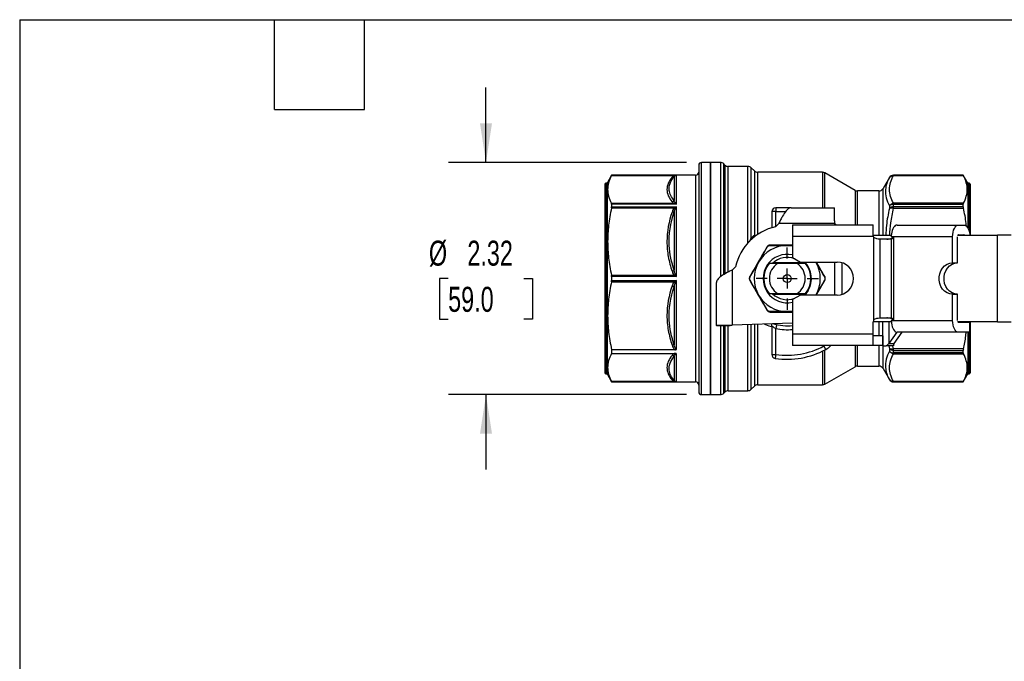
# Model space of a CAD drawing. Header units: inches. Extents: x 0.7 to 32.2, y 0.7 to 24.8.
# Tile 7 of 14: x 0.7 to 10.6, y 18.3 to 24.8. Entities that reach past the tile are written whole.
import ezdxf

# ---------------------------------------------------------------- set-up
doc = ezdxf.new("R2010")
doc.units = ezdxf.units.IN
doc.header["$LTSCALE"] = 3
doc.header["$MEASUREMENT"] = 0
doc.linetypes.add('SLD-Center', pattern=[0.75, 0.6, -0.05, 0.05, -0.05])
doc.linetypes.add('SLD-Solid', pattern=[0])
doc.layers.add('CENTER', color=40, linetype='SLD-Center')
doc.layers.add('DIMENSIONS', color=140, linetype='SLD-Solid', lineweight=25)
doc.layers.add('TEXT', color=140, linetype='SLD-Solid', lineweight=25)
doc.styles.add('SLDTEXTSTYLE0', font='TXT', dxfattribs={"width": 0.7})
doc.dimstyles.new('SLDDIMSTYLE0', dxfattribs={"dimtxt": 0.254883, "dimasz": 0.39, "dimexe": 0, "dimexo": 0.0625, "dimgap": 0.063721, "dimtad": 0, "dimtih": 1, "dimtoh": 1, "dimrnd": 1e-09, "dimzin": 12, "dimdsep": 46, "dimtxsty": 'SLDTEXTSTYLE0', "dimsah": 1, "dimcen": 0.09, "dimadec": 0, "dimazin": 3, "dimtfac": 1, "dimtmove": 0, "dimatfit": 0, "dimfxl": 0, "dimfrac": 2, "dimtolj": 1, "dimtzin": 12, "dimarcsym": 0})

# ---------------------------------------------------------------- blocks, each defined once
blk = doc.blocks.new('_D_7')
at = {"layer": 'DIMENSIONS'}
for p, q in [((5.4168, 23.3218), (5.4168, 24.0718)), ((7.4237, 23.3218), (5.0418, 23.3218)), ((5.0381, 22.1604), (4.9525, 22.1604)), ((4.9525, 22.1604), (4.9525, 21.7553)), ((5.7955, 22.1604), (5.8811, 22.1604)), ((5.8811, 22.1604), (5.8811, 21.7553)), ((4.9525, 21.7553), (5.0381, 21.7553)), ((5.8811, 21.7553), (5.7955, 21.7553)), ((7.4237, 20.999), (5.0418, 20.999)), ((5.4168, 20.999), (5.4168, 20.249))]:
    blk.add_line(p, q, dxfattribs=at)
for points in [[(5.4168, 23.3218), (5.4768, 23.7118), (5.3568, 23.7118)], [(5.4168, 20.999), (5.3568, 20.609), (5.4768, 20.609)]]:
    blk.add_solid(points, dxfattribs=at)
at = {"layer": 'DIMENSIONS', "char_height": 0.25, "attachment_point": 1, "style": 'SLDTEXTSTYLE0'}
for s, insert in [('%%c', (4.8457, 22.5397)), ('2.32', (5.2305, 22.5397)), ('59.0', (5.0381, 22.0776))]:
    blk.add_mtext(s, dxfattribs=dict(at, insert=insert))
blk = doc.blocks.new('SW_CENTERMARKSYMBOL_1')
at = {"layer": 'CENTER', "color": 0}
for p, q in [((0, 0.2), (0, 0.3116)), ((0, 0), (0, 0.1)), ((-0.2, 0), (-0.3116, 0)), ((0, 0), (-0.1, 0)), ((0, 0), (0, -0.1)), ((0, 0), (0.1, 0)), ((0.2, 0), (0.3116, 0)), ((0, -0.2), (0, -0.3116))]:
    blk.add_line(p, q, dxfattribs=at)

msp = doc.modelspace()

# ---------------------------------------------------------------- linework, layer by layer
for p, q in [((7.5461, 23.2943), (7.5461, 21.0266)), ((7.6642, 23.3218), (7.5737, 23.3218)), ((7.5737, 20.999), (7.5737, 23.3218)), ((7.7628, 23.3218), (7.6642, 23.3218)), ((7.6642, 23.3218), (7.6642, 20.999)), ((7.6642, 21.716), (7.6642, 23.3218)), ((7.7628, 23.3218), (7.7628, 22.1779)), ((7.8079, 23.2963), (7.7962, 23.308)), ((7.7962, 22.2005), (7.7962, 23.308)), ((7.8079, 23.2963), (7.8079, 22.207)), ((8.0384, 23.2825), (7.8413, 23.2825)), ((7.8413, 22.2257), (7.8413, 23.2825)), ((8.0384, 22.5176), (8.0384, 23.2825)), ((8.1032, 23.2373), (8.0718, 23.2686)), ((8.0718, 22.5705), (8.0718, 23.2686)), ((6.6743, 23.1939), (6.6288, 23.1151)), ((6.6731, 23.1913), (7.3007, 23.1913)), ((7.5146, 23.1939), (6.6743, 23.1939)), ((6.6743, 23.1939), (6.6743, 23.1937)), ((6.6743, 23.1937), (7.323, 23.1937)), ((7.3007, 23.1813), (7.3007, 22.9409)), ((7.323, 22.9054), (7.323, 23.1937)), ((7.5146, 23.1939), (7.5146, 21.127)), ((8.1032, 23.2373), (8.1032, 22.591)), ((8.7854, 23.2234), (8.1366, 23.2234)), ((8.1366, 22.6023), (8.1366, 23.2234)), ((8.7854, 23.2234), (8.7854, 22.8691)), ((9.111, 23.0427), (8.8091, 23.2171)), ((8.8091, 22.8691), (8.8091, 23.2171)), ((9.4541, 23.1703), (9.3905, 23.06)), ((9.4541, 23.1703), (9.4541, 23.1701)), ((10.1936, 23.1939), (9.495, 23.1939)), ((9.495, 23.1937), (9.495, 23.1939)), ((9.495, 23.1902), (9.495, 23.1937)), ((10.1936, 23.1937), (9.495, 23.1937)), ((9.495, 23.1902), (10.1954, 23.1902)), ((10.239, 23.1151), (10.1936, 23.1939)), ((10.1936, 23.1937), (10.1936, 23.1939)), ((6.6052, 23.1033), (6.6052, 21.2175)), ((6.6288, 23.1151), (6.617, 23.1151)), ((6.617, 23.1151), (6.617, 21.2057)), ((6.6288, 23.1151), (6.6288, 21.2057)), ((9.3905, 22.5935), (9.3905, 23.06)), ((10.2509, 23.1151), (10.239, 23.1151)), ((10.239, 23.1151), (10.239, 22.6662)), ((10.2509, 23.1151), (10.2509, 22.6376)), ((10.2627, 23.1033), (10.2627, 22.5935)), ((9.111, 23.0427), (9.111, 22.6976)), ((9.3496, 23.0364), (9.1347, 23.0364)), ((9.1347, 22.6976), (9.1347, 23.0364)), ((9.3496, 23.0364), (9.3496, 22.5935)), ((7.3007, 22.9118), (6.6731, 22.9118)), ((6.6731, 22.8669), (7.3007, 22.8669)), ((6.6743, 22.9054), (6.6743, 22.8767)), ((7.323, 22.9054), (6.6743, 22.9054)), ((6.6743, 22.8767), (7.323, 22.8767)), ((7.323, 22.1808), (7.323, 22.8767)), ((8.3178, 22.8691), (8.3178, 22.8297)), ((8.472, 22.8691), (8.3178, 22.8691)), ((8.472, 22.8691), (8.9044, 22.8691)), ((8.9044, 22.7857), (8.9044, 22.8691)), ((9.4541, 22.8863), (9.4541, 22.8625)), ((9.495, 22.9033), (9.495, 22.913)), ((10.1954, 22.913), (9.495, 22.913)), ((9.495, 22.8789), (9.495, 22.9033)), ((9.495, 22.9033), (10.1936, 22.9033)), ((9.495, 22.8641), (9.495, 22.8789)), ((10.1936, 22.8789), (9.495, 22.8789)), ((9.495, 22.8641), (10.1954, 22.8641)), ((10.1936, 22.8789), (10.1936, 22.9033)), ((7.3007, 22.8237), (7.3007, 22.2432)), ((8.2784, 22.8297), (8.2784, 22.6693)), ((8.3178, 22.8297), (8.2784, 22.8297)), ((8.3178, 22.6826), (8.3178, 22.8297)), ((8.3178, 22.8297), (8.4153, 22.8297)), ((8.3139, 22.6786), (8.3466, 22.7116)), ((8.9076, 22.7116), (8.3466, 22.7116)), ((8.4849, 22.6976), (8.4849, 22.5795)), ((8.4849, 22.6976), (9.292, 22.6976)), ((8.9076, 22.6976), (8.9076, 22.7116)), ((8.9131, 22.6976), (8.9088, 22.7116)), ((8.9094, 22.7116), (8.9088, 22.7116)), ((8.9094, 22.7116), (8.9101, 22.7116)), ((8.9101, 22.7116), (8.9173, 22.6976)), ((9.292, 22.6056), (9.292, 22.6976)), ((9.5326, 22.6959), (10.1463, 22.6959)), ((10.1463, 22.6959), (10.1999, 22.6959)), ((8.1032, 22.591), (8.1085, 22.5804)), ((8.4849, 22.5795), (8.4849, 22.3712)), ((9.2946, 22.5795), (8.4849, 22.5795)), ((9.2926, 22.5935), (9.4735, 22.5935)), ((9.2992, 21.7499), (9.2992, 22.5709)), ((9.4869, 22.5778), (9.4707, 22.5778)), ((9.4953, 22.5778), (9.4869, 22.5778)), ((10.0873, 22.5778), (9.4953, 22.5778)), ((9.4953, 22.5778), (9.4953, 21.7414)), ((10.0873, 22.3179), (10.0873, 22.5778)), ((10.1365, 22.5935), (10.5353, 22.5935)), ((10.1365, 22.3179), (10.1365, 22.5778)), ((10.1463, 22.5974), (10.1999, 22.5974)), ((10.5353, 21.7274), (10.5353, 22.5935)), ((10.6731, 22.5935), (10.5353, 22.5935)), ((8.432, 22.4911), (8.4849, 22.491)), ((9.3582, 22.5541), (9.357, 22.5541)), ((9.3582, 22.5541), (9.3582, 21.7667)), ((9.4756, 22.5541), (9.3582, 22.5541)), ((9.4756, 21.7667), (9.4756, 22.5541)), ((9.476, 22.5541), (9.4756, 22.5541)), ((8.4849, 22.3712), (8.5637, 22.3258)), ((7.8808, 22.2458), (7.9138, 22.2785)), ((8.5733, 22.3179), (8.2906, 22.3179)), ((8.2917, 22.3189), (8.5722, 22.3189)), ((8.5295, 22.311), (8.3345, 22.311)), ((8.5637, 22.3258), (8.9298, 22.3258)), ((8.9076, 21.9951), (8.9076, 22.3258)), ((8.9765, 22.3191), (8.9765, 22.0018)), ((10.0873, 22.3179), (10.1365, 22.3179)), ((7.3007, 22.1922), (6.6731, 22.1922)), ((6.6743, 22.1808), (6.6743, 22.1401)), ((7.323, 22.1808), (6.6743, 22.1808)), ((7.8808, 22.2458), (7.8808, 21.6956)), ((6.6731, 22.1286), (7.3007, 22.1286)), ((6.6743, 22.1401), (7.323, 22.1401)), ((7.3007, 22.0776), (7.3007, 21.4971)), ((7.323, 21.4527), (7.323, 22.1401)), ((7.7233, 21.6916), (7.7233, 22.1203)), ((8.2906, 22.0029), (8.5733, 22.0029)), ((8.5722, 22.002), (8.2917, 22.002)), ((8.3345, 22.0098), (8.5295, 22.0098)), ((8.5637, 21.9951), (8.4849, 21.9496)), ((8.9298, 21.9951), (8.5637, 21.9951)), ((8.564, 21.9951), (8.5794, 22.0086)), ((10.0873, 21.7414), (10.0873, 22.0029)), ((10.0873, 22.0029), (10.1365, 22.0029)), ((10.1365, 21.7414), (10.1365, 22.0029)), ((8.4849, 21.9496), (8.4849, 21.6075)), ((8.4849, 21.8299), (8.432, 21.8297)), ((7.6642, 20.999), (7.6642, 21.716)), ((7.8611, 21.6916), (7.7233, 21.6916)), ((7.7233, 21.6916), (7.7233, 21.688)), ((7.8611, 21.688), (7.7233, 21.688)), ((7.7628, 21.688), (7.7628, 20.999)), ((7.7962, 21.0128), (7.7962, 21.688)), ((7.8079, 21.688), (7.8079, 21.0245)), ((7.8413, 21.0384), (7.8413, 21.688)), ((7.8611, 21.6916), (7.8611, 21.688)), ((8.4849, 21.7143), (7.8808, 21.6956)), ((8.0384, 21.0384), (8.0384, 21.7005)), ((8.0718, 21.0522), (8.0718, 21.7015)), ((8.1032, 21.7025), (8.1032, 21.0836)), ((8.1366, 21.0974), (8.1366, 21.7035)), ((8.2784, 21.6864), (8.2784, 21.4012)), ((9.4735, 21.7274), (9.292, 21.7274)), ((9.292, 21.6075), (9.292, 21.7274)), ((9.3496, 21.7274), (9.3496, 21.5878)), ((9.357, 21.7667), (9.3582, 21.7667)), ((9.3582, 21.7667), (9.4756, 21.7667)), ((9.39, 21.486), (9.39, 21.7274)), ((9.449, 21.7274), (9.449, 21.51)), ((9.4713, 21.7414), (9.4871, 21.7414)), ((9.4756, 21.7667), (9.476, 21.7667)), ((9.4871, 21.7414), (9.4953, 21.7414)), ((9.4953, 21.7414), (10.0873, 21.7414)), ((10.5353, 21.7274), (10.1365, 21.7274)), ((10.259, 21.7217), (10.1463, 21.7217)), ((10.2098, 21.7274), (10.2098, 21.7215)), ((10.259, 21.7215), (10.2098, 21.7215)), ((10.259, 21.7274), (10.259, 21.7215)), ((10.259, 21.6233), (10.259, 21.7217)), ((10.2627, 21.7274), (10.2627, 21.2175)), ((10.5353, 21.7274), (10.6731, 21.7274)), ((8.3178, 21.4012), (8.3178, 21.6615)), ((8.4849, 21.6075), (9.292, 21.6075)), ((8.4849, 21.6075), (8.4849, 21.4894)), ((9.292, 21.4894), (9.292, 21.6075)), ((9.3885, 21.5878), (9.292, 21.5878)), ((9.3885, 21.5878), (9.3885, 21.4894)), ((9.528, 21.6236), (9.449, 21.51)), ((9.577, 21.6233), (9.4982, 21.51)), ((10.1463, 21.6233), (9.5326, 21.6233)), ((10.259, 21.6233), (10.1463, 21.6233)), ((10.239, 21.6233), (10.239, 21.2057)), ((10.2509, 21.6233), (10.2509, 21.2057)), ((9.292, 21.4894), (8.4849, 21.4894)), ((8.8047, 21.4894), (8.7982, 21.4857)), ((8.817, 21.4511), (8.7982, 21.4857)), ((9.111, 21.4894), (9.111, 21.2781)), ((9.1347, 21.2844), (9.1347, 21.4894)), ((9.3885, 21.4894), (9.292, 21.4894)), ((9.3496, 21.4894), (9.3496, 21.2844)), ((9.39, 21.486), (9.4211, 21.486)), ((9.3905, 21.2608), (9.3905, 21.486)), ((9.4936, 21.486), (9.4211, 21.486)), ((9.449, 21.51), (9.4982, 21.51)), ((9.4493, 21.486), (9.4541, 21.4584)), ((9.495, 21.4567), (9.4898, 21.4842)), ((6.6743, 21.4485), (6.6743, 21.4113)), ((7.3071, 21.4485), (6.6743, 21.4485)), ((6.6743, 21.4113), (7.3071, 21.4113)), ((7.323, 21.1272), (7.323, 21.4073)), ((8.2784, 21.4012), (8.3178, 21.4012)), ((8.3178, 21.4012), (8.3119, 21.3623)), ((8.7854, 21.4349), (8.7854, 21.0974)), ((8.8091, 21.1038), (8.8091, 21.4469)), ((9.4541, 21.4584), (9.4541, 21.4345)), ((10.1954, 21.4567), (9.495, 21.4567)), ((9.495, 21.442), (9.495, 21.4567)), ((9.495, 21.442), (10.1936, 21.442)), ((9.495, 21.4176), (9.495, 21.442)), ((10.1936, 21.4176), (9.495, 21.4176)), ((9.495, 21.4079), (9.495, 21.4176)), ((9.495, 21.4079), (10.1954, 21.4079)), ((10.1936, 21.4176), (10.1936, 21.442)), ((7.3007, 21.38), (7.3007, 21.1395)), ((6.617, 21.2057), (6.6288, 21.2057)), ((6.6288, 21.2057), (6.6743, 21.127)), ((8.8091, 21.1038), (9.111, 21.2781)), ((9.1347, 21.2844), (9.3496, 21.2844)), ((9.3905, 21.2608), (9.4541, 21.1506)), ((10.1936, 21.127), (10.239, 21.2057)), ((10.239, 21.2057), (10.2509, 21.2057)), ((7.3007, 21.1295), (6.6731, 21.1295)), ((6.6743, 21.1272), (6.6743, 21.127)), ((7.323, 21.1272), (6.6743, 21.1272)), ((6.6743, 21.127), (7.5146, 21.127)), ((8.1366, 21.0974), (8.7854, 21.0974)), ((9.4541, 21.1507), (9.4541, 21.1506)), ((10.1954, 21.1307), (9.495, 21.1307)), ((9.495, 21.1271), (9.495, 21.1307)), ((9.495, 21.1271), (10.1936, 21.1271)), ((9.495, 21.127), (9.495, 21.1271)), ((9.495, 21.127), (10.1936, 21.127)), ((10.1936, 21.127), (10.1936, 21.1271)), ((7.5737, 20.999), (7.6642, 20.999)), ((7.6642, 20.999), (7.7628, 20.999)), ((7.7962, 21.0128), (7.8079, 21.0245)), ((7.8413, 21.0384), (8.0384, 21.0384)), ((8.0718, 21.0522), (8.1032, 21.0836))]:
    msp.add_line(p, q)
at = {"flags": 128}
for points in [[(9.5326, 22.6959), (9.5229, 22.6943), (9.5135, 22.6895), (9.5045, 22.6817), (9.4964, 22.671), (9.4892, 22.6578), (9.4832, 22.6425), (9.4786, 22.6254), (9.4754, 22.607)], [(10.0873, 22.5778), (10.0884, 22.6008), (10.0918, 22.623), (10.0972, 22.6434), (10.1046, 22.6613), (10.1135, 22.676), (10.1237, 22.6869), (10.1348, 22.6936), (10.1463, 22.6959)], [(10.1999, 22.6959), (10.2115, 22.6936), (10.2225, 22.6869), (10.2327, 22.676), (10.2417, 22.6613), (10.249, 22.6434), (10.2545, 22.623), (10.2579, 22.6008), (10.2585, 22.5935)], [(8.4849, 22.4869), (8.4751, 22.4883), (8.432, 22.4911)], [(8.5789, 22.3127), (8.5759, 22.3155), (8.564, 22.3258)], [(10.0873, 22.0029), (10.0589, 22.0064), (10.0318, 22.0166), (10.0071, 22.033), (9.9859, 22.055), (9.9692, 22.0817), (9.9576, 22.1118), (9.9516, 22.144), (9.9516, 22.1769), (9.9576, 22.2091), (9.9692, 22.2392), (9.9859, 22.2658), (10.0071, 22.2878), (10.0318, 22.3043), (10.0589, 22.3145), (10.0873, 22.3179)], [(10.1365, 22.0029), (10.1081, 22.0064), (10.081, 22.0166), (10.0563, 22.033), (10.0351, 22.055), (10.0184, 22.0817), (10.0068, 22.1118), (10.0008, 22.144), (10.0008, 22.1769), (10.0068, 22.2091), (10.0184, 22.2392), (10.0351, 22.2658), (10.0563, 22.2878), (10.081, 22.3043), (10.1081, 22.3145), (10.1365, 22.3179)], [(8.6416, 22.0394), (8.6189, 22.0065), (8.6088, 21.9951)], [(8.432, 21.8297), (8.4751, 21.8325), (8.4849, 21.834)], [(9.475, 21.7153), (9.478, 21.6963), (9.4826, 21.6787), (9.4885, 21.6628), (9.4957, 21.6491), (9.504, 21.6381), (9.5131, 21.6299), (9.5227, 21.625), (9.5326, 21.6233)], [(10.1463, 21.6233), (10.1348, 21.6256), (10.1237, 21.6323), (10.1135, 21.6432), (10.1046, 21.6579), (10.0972, 21.6758), (10.0918, 21.6962), (10.0884, 21.7184), (10.0873, 21.7414)]]:
    msp.add_lwpolyline(points, dxfattribs=at)
for radius in [0.0394, 0.00511]:
    msp.add_circle((8.432, 22.1604), radius)
for centre, radius, start, end in [((7.5737, 23.2943), 0.0276, 90, 180), ((7.7628, 23.2746), 0.0472, 45, 90), ((7.8413, 23.3297), 0.0472, 225, 270), ((8.0384, 23.2352), 0.0472, 45, 90), ((7.5146, 23.2254), 0.0315, 270, 360), ((8.1366, 23.2707), 0.0472, 225, 270), ((8.7854, 23.1762), 0.0472, 60, 90), ((9.495, 23.1466), 0.0472, 90, 150), ((9.495, 23.1465), 0.0472, 89.99849, 149.99459), ((6.617, 23.1033), 0.0118, 90, 180), ((9.3496, 23.0837), 0.0472, 270, 330), ((10.2509, 23.1033), 0.0118, 0, 90), ((9.1347, 23.0837), 0.0472, 240, 270), ((8.3178, 22.8297), 0.0394, 90, 180), ((9.4929, 22.8507), 0.0526, 87.65444, 137.42316), ((9.4927, 22.8254), 0.0535, 87.53236, 136.20628), ((8.432, 22.1604), 0.5315, 102.83959, 167.16041), ((9.3314, 22.5935), 0.0394, 200.89381, 215.02726), ((10.1473, 22.5896), 0.00788, 96.92184, 150.5648), ((10.199, 22.5896), 0.00788, 29.4352, 83.07816), ((8.432, 22.1604), 0.3307, 90, 150), ((8.432, 22.1604), 0.2421, 77.36283, 282.63717), ((8.432, 22.1604), 0.2116, 68.91654, 134.30341), ((8.432, 22.1604), 0.3307, 150, 210), ((8.432, 22.1604), 0.2362, 140.39435, 219.60565), ((8.432, 22.1604), 0.1794, 122.91926, 237.08074), ((8.432, 22.1604), 0.1794, 302.91926, 57.08074), ((8.432, 22.1604), 0.2421, 330, 43.07278), ((8.432, 22.1604), 0.2362, 320.39435, 39.60565), ((8.432, 22.1604), 0.3307, 330, 30), ((8.9298, 22.1604), 0.1654, 270, 90), ((8.432, 22.1604), 0.3307, 210, 270), ((8.432, 22.1604), 0.2116, 225.9513, 291.08346), ((8.432, 22.1604), 0.4724, 253.08785, 276.43771), ((9.3314, 21.7274), 0.0394, 144.97274, 180), ((10.1476, 21.7303), 0.00866, 199.74898, 261.67218), ((8.432, 22.1604), 0.5118, 257.11018, 275.94064), ((8.432, 22.1604), 0.7677, 261.44736, 298.49148), ((8.7231, 21.6241), 0.1969, 298.49148, 316.83359), ((8.3178, 21.4012), 0.0394, 180, 261.44736), ((8.432, 22.1604), 0.8071, 261.44736, 298.49148), ((9.4927, 21.4954), 0.0535, 223.79372, 272.46764), ((9.4929, 21.4701), 0.0526, 222.57684, 272.34556), ((6.617, 21.2175), 0.0118, 180, 270), ((9.1347, 21.2372), 0.0472, 90, 120), ((9.3496, 21.2372), 0.0472, 30, 90), ((10.2509, 21.2175), 0.0118, 270, 0), ((7.5146, 21.0955), 0.0315, 0, 90), ((8.1366, 21.0502), 0.0472, 90, 135), ((8.7854, 21.1447), 0.0472, 270, 300), ((9.495, 21.1743), 0.0472, 210.00541, 270.00151), ((9.495, 21.1742), 0.0472, 210, 270), ((7.5737, 21.0266), 0.0276, 180, 270), ((7.7628, 21.0462), 0.0472, 270, 315), ((7.8413, 20.9911), 0.0472, 90, 135), ((8.0384, 21.0856), 0.0472, 270, 315)]:
    msp.add_arc(centre, radius, start, end)
for points, knots in [([(6.6731, 23.1913), (6.6598, 23.1664), (6.6502, 23.1427), (6.6376, 23.0966), (6.6345, 23.0741), (6.6345, 23.0291), (6.6376, 23.0066), (6.6502, 22.9604), (6.6598, 22.9367), (6.6731, 22.9118)], [0, 0, 0, 0, 0.25, 0.25, 0.5, 0.5, 0.75, 0.75, 1, 1, 1, 1]), ([(7.2784, 23.1744), (7.2467, 23.1348), (7.2283, 23.0932), (7.2279, 23.0307), (7.2324, 23.0099), (7.2498, 22.9688), (7.2625, 22.9485), (7.2784, 22.9287)], [0, 0, 0, 0, 0.5, 0.5, 0.75, 0.75, 1, 1, 1, 1]), ([(7.3007, 22.9409), (7.2735, 22.9737), (7.2316, 23.0536), (7.2644, 23.1362), (7.3007, 23.1813)], [0, 0, 0, 0, 0.707436, 1.650685, 1.650685, 1.650685, 1.650685]), ([(7.3118, 23.191), (7.3154, 23.1926), (7.3191, 23.1935), (7.3228, 23.1937), (7.3229, 23.1937), (7.323, 23.1937)], [-0.08206181, -0.08206181, -0.08206181, -0.08206181, -0.00159889, -0.00159889, 0, 0, 0, 0]), ([(9.4541, 23.1701), (9.4325, 23.131), (9.3998, 23.0374), (9.4253, 22.9405), (9.4541, 22.8863)], [1.467113, 1.467113, 1.467113, 1.467113, 2.261498, 3.320679, 3.320679, 3.320679, 3.320679]), ([(9.4541, 23.1701), (9.4547, 23.171), (9.4558, 23.1728), (9.4576, 23.1752), (9.4595, 23.1773), (9.4622, 23.18), (9.466, 23.183), (9.4729, 23.187), (9.4806, 23.1895), (9.4877, 23.1903), (9.4919, 23.1904), (9.494, 23.1902), (9.495, 23.1902)], [0, 0, 0, 0, 0.0689, 0.13357, 0.194009, 0.250235, 0.384192, 0.500323, 0.749837, 0.874882, 0.937338, 1, 1, 1, 1]), ([(9.495, 22.913), (9.4698, 22.9586), (9.4555, 23.0051), (9.4552, 23.0748), (9.4588, 23.0981), (9.4724, 23.1443), (9.4824, 23.1674), (9.495, 23.1902)], [0, 0, 0, 0, 0.5, 0.5, 0.75, 0.75, 1, 1, 1, 1]), ([(10.1954, 22.913), (10.2085, 22.9377), (10.2179, 22.9611), (10.2303, 23.0069), (10.2334, 23.0292), (10.2334, 23.0739), (10.2303, 23.0962), (10.2179, 23.142), (10.2085, 23.1655), (10.1954, 23.1902)], [0, 0, 0, 0, 0.25, 0.25, 0.5, 0.5, 0.75, 0.75, 1, 1, 1, 1]), ([(6.6731, 22.8669), (6.6598, 22.8068), (6.6502, 22.7497), (6.6376, 22.6382), (6.6345, 22.5839), (6.6345, 22.4752), (6.6376, 22.4209), (6.6502, 22.3094), (6.6598, 22.2523), (6.6731, 22.1922)], [0, 0, 0, 0, 0.25, 0.25, 0.5, 0.5, 0.75, 0.75, 1, 1, 1, 1]), ([(7.323, 22.9054), (7.3229, 22.9055), (7.3228, 22.9056), (7.3191, 22.9108), (7.3154, 22.9154), (7.3118, 22.9193)], [-0.00159889, -0.00159889, -0.00159889, -0.00159889, 0, 0, 0.08046292, 0.08046292, 0.08046292, 0.08046292]), ([(7.3118, 22.859), (7.3154, 22.8651), (7.3191, 22.871), (7.3228, 22.8764), (7.3229, 22.8766), (7.323, 22.8767)], [-0.08206183, -0.08206183, -0.08206183, -0.08206183, -0.00160097, -0.00160097, 0, 0, 0, 0]), ([(8.472, 22.8691), (8.4662, 22.8691), (8.4604, 22.8678), (8.4429, 22.8604), (8.4314, 22.8505), (8.4081, 22.8225), (8.3966, 22.8046), (8.3785, 22.773), (8.3721, 22.7612), (8.3626, 22.7429), (8.3594, 22.7367), (8.353, 22.7242), (8.3498, 22.7179), (8.3466, 22.7116)], [0, 0, 0, 0, 0.0980473, 0.0980473, 0.2946367, 0.2946367, 0.4912168, 0.4912168, 0.5987893, 0.5987893, 0.6525266, 0.6525266, 0.7062656, 0.7062656, 0.7062656, 0.7062656]), ([(9.4541, 22.8625), (9.4423, 22.8061), (9.4237, 22.7173), (9.4201, 22.6266), (9.4187, 22.5935)], [0, 0, 0, 0, 0.634118, 1, 1, 1, 1]), ([(9.4579, 22.5935), (9.4605, 22.635), (9.4661, 22.726), (9.4848, 22.8155), (9.495, 22.8641)], [0, 0, 0, 0, 0.456452, 1, 1, 1, 1]), ([(10.2238, 22.6853), (10.2232, 22.6944), (10.219, 22.7546), (10.2062, 22.8138), (10.1954, 22.8641)], [0, 0, 0, 0, 0.151399, 1, 1, 1, 1]), ([(7.2784, 22.8261), (7.2467, 22.7304), (7.2283, 22.6301), (7.2279, 22.4794), (7.2324, 22.4292), (7.2498, 22.3299), (7.2625, 22.2808), (7.2784, 22.233)], [0, 0, 0, 0, 0.5, 0.5, 0.75, 0.75, 1, 1, 1, 1]), ([(7.3007, 22.2432), (7.2735, 22.3234), (7.2315, 22.5185), (7.2644, 22.7162), (7.3007, 22.8237)], [0, 0, 0, 0, 0.707444, 1.650702, 1.650702, 1.650702, 1.650702]), ([(8.9094, 22.7116), (8.9077, 22.7244), (8.9065, 22.7371), (8.9048, 22.7622), (8.9044, 22.7743), (8.9044, 22.7857)], [0, 0, 0, 0, 0.5, 0.5, 1, 1, 1, 1]), ([(8.0718, 22.5705), (8.0668, 22.5607), (8.0598, 22.5469), (8.0523, 22.5303), (8.0502, 22.5256)], [0, 0, 0, 0, 0.715009, 1, 1, 1, 1]), ([(8.0718, 22.5705), (8.0739, 22.5667), (8.0766, 22.5618), (8.0803, 22.5578), (8.081, 22.557)], [0, 0, 0, 0, 0.797274, 1, 1, 1, 1]), ([(8.1186, 22.5869), (8.1186, 22.5869), (8.1156, 22.5873), (8.1101, 22.5886), (8.1055, 22.5902), (8.1032, 22.591)], [0, 0, 0, 0, 0.007379, 0.503689, 1, 1, 1, 1]), ([(9.2946, 22.5795), (9.2946, 22.5797), (9.2944, 22.5803), (9.2943, 22.5812), (9.2941, 22.5821), (9.2939, 22.583), (9.2938, 22.5838), (9.2937, 22.5847), (9.2935, 22.5856), (9.2934, 22.5865), (9.2933, 22.5874), (9.2931, 22.5883), (9.293, 22.5892), (9.2929, 22.5901), (9.2928, 22.591), (9.2927, 22.5919), (9.2926, 22.5928), (9.2925, 22.5937), (9.2925, 22.5946), (9.2924, 22.5956), (9.2923, 22.5965), (9.2923, 22.5974), (9.2922, 22.5983), (9.2922, 22.5992), (9.2921, 22.6001), (9.2921, 22.601), (9.2921, 22.6019), (9.292, 22.6028), (9.292, 22.6037), (9.292, 22.6047), (9.292, 22.6053), (9.292, 22.6056)], [0, 0, 0, 0, 0.0043847, 0.0087836, 0.0131962, 0.0176219, 0.0220602, 0.0265103, 0.0309717, 0.0354438, 0.0399261, 0.044418, 0.0489188, 0.053428, 0.057945, 0.0624693, 0.0670004, 0.0715376, 0.0760805, 0.0806284, 0.085181, 0.0897377, 0.094298, 0.0988615, 0.1034277, 0.1079962, 0.1125665, 0.1171383, 0.1217112, 0.1262848, 0.1308588, 0.1308588, 0.1308588, 0.1308588]), ([(9.357, 22.5541), (9.3477, 22.5541), (9.3379, 22.5553), (9.3178, 22.5605), (9.3077, 22.5645), (9.2992, 22.5709)], [0, 0, 0, 0, 0.5, 0.5, 1, 1, 1, 1]), ([(9.4288, 22.5541), (9.4379, 22.5549), (9.4544, 22.5562), (9.475, 22.5621), (9.4831, 22.5689), (9.4849, 22.5705)], [0, 0, 0, 0, 0.4866732, 0.8810108, 1, 1, 1, 1]), ([(9.4869, 22.5778), (9.4863, 22.5732), (9.4854, 22.5687), (9.4831, 22.5621), (9.4822, 22.56), (9.4804, 22.5571), (9.4797, 22.5562), (9.4781, 22.5547), (9.477, 22.5541), (9.476, 22.5541)], [0, 0, 0, 0, 0.5, 0.5, 0.75, 0.75, 0.875, 0.875, 1, 1, 1, 1]), ([(8.2274, 22.4754), (8.1996, 22.4273), (8.1709, 22.3775), (8.1278, 22.3029), (8.1134, 22.278), (8.0849, 22.2286), (8.0708, 22.2042), (8.0569, 22.1801)], [0, 0, 0, 0, 0.5, 0.5, 0.75, 0.75, 1, 1, 1, 1]), ([(8.2274, 22.4754), (8.2276, 22.4757), (8.2285, 22.476), (8.2307, 22.4754), (8.2321, 22.4748)], [0, 0, 0, 0, 0.428571, 1, 1, 1, 1]), ([(8.2615, 22.4951), (8.2612, 22.4951), (8.2604, 22.4944), (8.2599, 22.4922), (8.2597, 22.4907)], [0, 0, 0, 0, 0.428571, 1, 1, 1, 1]), ([(8.2597, 22.4907), (8.3077, 22.4909), (8.3655, 22.4911), (8.4236, 22.4911), (8.432, 22.4911)], [0, 0, 0, 0, 0.3756612, 0.4383504, 0.4383504, 0.4383504, 0.4383504]), ([(8.4849, 22.4951), (8.4604, 22.4951), (8.4106, 22.4951), (8.3354, 22.4951), (8.2861, 22.4951), (8.2615, 22.4951)], [0, 0, 0, 0, 0.326922, 0.663188, 1, 1, 1, 1]), ([(8.0598, 22.1763), (8.0836, 22.218), (8.1124, 22.2682), (8.1414, 22.3186), (8.1456, 22.3258)], [0, 0, 0, 0, 0.375661, 0.4382581, 0.4382581, 0.4382581, 0.4382581]), ([(8.3345, 22.311), (8.3221, 22.311), (8.3091, 22.311), (8.2812, 22.311), (8.2663, 22.311), (8.25, 22.311)], [0, 0, 0, 0, 0.5, 0.5, 1, 1, 1, 1]), ([(8.614, 22.311), (8.5976, 22.311), (8.5827, 22.311), (8.5549, 22.311), (8.5419, 22.311), (8.5295, 22.311)], [0, 0, 0, 0, 0.5, 0.5, 1, 1, 1, 1]), ([(8.7184, 22.3258), (8.7225, 22.3186), (8.7516, 22.2682), (8.7803, 22.218), (8.8041, 22.1763)], [0.4382748, 0.4382748, 0.4382748, 0.4382748, 0.5008816, 0.8765427, 0.8765427, 0.8765427, 0.8765427]), ([(8.807, 22.1801), (8.7913, 22.2073), (8.7636, 22.2552), (8.7352, 22.3045), (8.7229, 22.3258)], [0, 0, 0, 0, 0.568261, 1, 1, 1, 1]), ([(7.323, 22.1808), (7.3229, 22.1809), (7.3228, 22.1811), (7.3191, 22.1886), (7.3154, 22.196), (7.3118, 22.203)], [-0.00160097, -0.00160097, -0.00160097, -0.00160097, 0, 0, 0.08046087, 0.08046087, 0.08046087, 0.08046087]), ([(7.8808, 22.2458), (7.8693, 22.2399), (7.8579, 22.2341), (7.8242, 22.2166), (7.8031, 22.2051), (7.7666, 22.1818), (7.7516, 22.1703), (7.7352, 22.1522), (7.7308, 22.1459), (7.7263, 22.1363), (7.7252, 22.1331), (7.7237, 22.1267), (7.7233, 22.1235), (7.7233, 22.1203)], [0, 0, 0, 0, 0.0980473, 0.0980473, 0.2946367, 0.2946367, 0.4912168, 0.4912168, 0.5987893, 0.5987893, 0.6525266, 0.6525266, 0.7062656, 0.7062656, 0.7062656, 0.7062656]), ([(8.0598, 22.1763), (8.0586, 22.1773), (8.057, 22.1788), (8.0568, 22.1798), (8.0569, 22.1801)], [0, 0, 0, 0, 0.571429, 1, 1, 1, 1]), ([(8.807, 22.1801), (8.8072, 22.1798), (8.8069, 22.1788), (8.8053, 22.1773), (8.8041, 22.1763)], [0, 0, 0, 0, 0.428571, 1, 1, 1, 1]), ([(6.6731, 22.1286), (6.6597, 22.0681), (6.6501, 22.0106), (6.6374, 21.8983), (6.6344, 21.8436), (6.6346, 21.7341), (6.6378, 21.6793), (6.6508, 21.5669), (6.6606, 21.5093), (6.6743, 21.4485)], [0, 0, 0, 0, 0.25, 0.25, 0.5, 0.5, 0.75, 0.75, 1, 1, 1, 1]), ([(7.2784, 22.0879), (7.2467, 21.9922), (7.2283, 21.8917), (7.2279, 21.741), (7.2324, 21.6908), (7.2498, 21.5916), (7.2625, 21.5426), (7.2784, 21.4947)], [0, 0, 0, 0, 0.5, 0.5, 0.75, 0.75, 1, 1, 1, 1]), ([(7.3007, 21.4971), (7.2735, 21.5777), (7.2316, 21.7732), (7.2644, 21.9707), (7.3007, 22.0776)], [0, 0, 0, 0, 0.707436, 1.650685, 1.650685, 1.650685, 1.650685]), ([(7.3118, 22.1178), (7.3154, 22.1249), (7.3191, 22.1323), (7.3228, 22.1398), (7.3229, 22.1399), (7.323, 22.1401)], [-0.08206188, -0.08206188, -0.08206188, -0.08206188, -0.00160652, -0.00160652, 0, 0, 0, 0]), ([(8.0598, 22.1445), (8.0586, 22.1436), (8.057, 22.142), (8.0568, 22.141), (8.0569, 22.1407)], [0, 0, 0, 0, 0.571429, 1, 1, 1, 1]), ([(8.0569, 22.1407), (8.0847, 22.0926), (8.1134, 22.0429), (8.1565, 21.9682), (8.1709, 21.9433), (8.1994, 21.894), (8.2135, 21.8695), (8.2274, 21.8455)], [0, 0, 0, 0, 0.5, 0.5, 0.75, 0.75, 1, 1, 1, 1]), ([(8.7229, 21.9951), (8.726, 22.0004), (8.7417, 22.0276), (8.77, 22.0767), (8.7947, 22.1194), (8.807, 22.1407)], [0, 0, 0, 0, 0.10802, 0.553792, 1, 1, 1, 1]), ([(8.807, 22.1407), (8.8072, 22.141), (8.8069, 22.142), (8.8053, 22.1436), (8.8041, 22.1445)], [0, 0, 0, 0, 0.428571, 1, 1, 1, 1]), ([(8.2321, 21.8461), (8.2079, 21.8876), (8.1788, 21.9375), (8.1497, 21.9879), (8.1456, 21.9951)], [0, 0, 0, 0, 0.3756612, 0.4382679, 0.4382679, 0.4382679, 0.4382679]), ([(8.25, 22.0098), (8.2663, 22.0098), (8.2812, 22.0098), (8.3091, 22.0098), (8.3221, 22.0098), (8.3345, 22.0098)], [0, 0, 0, 0, 0.5, 0.5, 1, 1, 1, 1]), ([(8.5295, 22.0098), (8.5419, 22.0098), (8.5549, 22.0098), (8.5827, 22.0098), (8.5976, 22.0098), (8.614, 22.0098)], [0, 0, 0, 0, 0.5, 0.5, 1, 1, 1, 1]), ([(8.2321, 21.8461), (8.2307, 21.8455), (8.2285, 21.8449), (8.2276, 21.8452), (8.2274, 21.8455)], [0, 0, 0, 0, 0.571429, 1, 1, 1, 1]), ([(8.432, 21.8297), (8.4236, 21.8297), (8.3655, 21.8297), (8.3077, 21.83), (8.2597, 21.8302)], [0.4381923, 0.4381923, 0.4381923, 0.4381923, 0.5008816, 0.8765427, 0.8765427, 0.8765427, 0.8765427]), ([(8.2597, 21.8302), (8.2599, 21.8287), (8.2604, 21.8265), (8.2612, 21.8258), (8.2615, 21.8258)], [0, 0, 0, 0, 0.571429, 1, 1, 1, 1]), ([(8.2615, 21.8258), (8.2929, 21.8258), (8.3556, 21.8258), (8.4315, 21.8258), (8.4742, 21.8258), (8.4849, 21.8258)], [0, 0, 0, 0, 0.428554, 0.856032, 1, 1, 1, 1]), ([(7.7233, 21.6916), (7.7233, 21.6918), (7.7243, 21.692), (7.7303, 21.6925), (7.7381, 21.6928), (7.7607, 21.6934), (7.7753, 21.6938), (7.8052, 21.6943), (7.8195, 21.6946), (7.8495, 21.6951), (7.8651, 21.6953), (7.8808, 21.6956)], [0, 0, 0, 0, 0.0780063, 0.0780063, 0.2343114, 0.2343114, 0.3906085, 0.3906085, 0.5102459, 0.5102459, 0.6298829, 0.6298829, 0.6298829, 0.6298829]), ([(8.2055, 21.7056), (8.2086, 21.704), (8.2313, 21.6918), (8.2566, 21.6852), (8.2784, 21.6795)], [0, 0, 0, 0, 0.139979, 1, 1, 1, 1]), ([(8.2784, 21.6864), (8.2781, 21.6903), (8.2776, 21.6979), (8.2738, 21.7045), (8.272, 21.7077)], [0, 0, 0, 0, 0.51524, 1, 1, 1, 1]), ([(8.2784, 21.6864), (8.2784, 21.6864), (8.2813, 21.684), (8.2946, 21.674), (8.309, 21.6655), (8.3178, 21.6615)], [0, 0, 0, 0, 0.0914177, 0.1828355, 0.3199621, 0.3199621, 0.3199621, 0.3199621]), ([(8.3266, 21.6999), (8.3266, 21.6999), (8.3256, 21.6958), (8.3224, 21.6815), (8.3201, 21.6716), (8.3178, 21.6615)], [0, 0, 0, 0, 0.5, 0.5, 1, 1, 1, 1]), ([(9.2992, 21.7499), (9.3034, 21.7532), (9.3081, 21.7557), (9.3178, 21.76), (9.3228, 21.7616), (9.3377, 21.7655), (9.3477, 21.7667), (9.357, 21.7667)], [0, 0, 0, 0, 0.25, 0.25, 0.5, 0.5, 1, 1, 1, 1]), ([(9.4853, 21.7507), (9.4803, 21.7538), (9.4674, 21.7616), (9.447, 21.7659), (9.4338, 21.7665), (9.4288, 21.7667)], [0, 0, 0, 0, 0.2842757, 0.7302795, 1, 1, 1, 1]), ([(9.4713, 21.7414), (9.4714, 21.7411), (9.4715, 21.7405), (9.4716, 21.7396), (9.4718, 21.7388), (9.4719, 21.7379), (9.472, 21.737), (9.4722, 21.7361), (9.4723, 21.7352), (9.4725, 21.7343), (9.4726, 21.7334), (9.4727, 21.7325), (9.4729, 21.7316), (9.473, 21.7307), (9.4731, 21.7298), (9.4733, 21.7289), (9.4734, 21.728), (9.4735, 21.7271), (9.4737, 21.7262), (9.4738, 21.7253), (9.4739, 21.7244), (9.474, 21.7235), (9.4741, 21.7226), (9.4742, 21.7216), (9.4744, 21.7207), (9.4745, 21.7198), (9.4746, 21.7189), (9.4747, 21.718), (9.4748, 21.7171), (9.4749, 21.7162), (9.475, 21.7156), (9.475, 21.7153)], [0, 0, 0, 0, 0.0043847, 0.0087836, 0.0131962, 0.0176219, 0.0220602, 0.0265103, 0.0309717, 0.0354438, 0.0399261, 0.044418, 0.0489188, 0.053428, 0.057945, 0.0624693, 0.0670004, 0.0715376, 0.0760805, 0.0806284, 0.085181, 0.0897377, 0.094298, 0.0988615, 0.1034277, 0.1079962, 0.1125665, 0.1171383, 0.1217112, 0.1262848, 0.1308588, 0.1308588, 0.1308588, 0.1308588]), ([(9.476, 21.7667), (9.4771, 21.7667), (9.4782, 21.7661), (9.4799, 21.7645), (9.4806, 21.7634), (9.4825, 21.7603), (9.4834, 21.758), (9.4857, 21.751), (9.4865, 21.7462), (9.4871, 21.7414)], [0, 0, 0, 0, 0.125, 0.125, 0.25, 0.25, 0.5, 0.5, 1, 1, 1, 1]), ([(10.1954, 21.4567), (10.2045, 21.4996), (10.2163, 21.5548), (10.2213, 21.6108), (10.2225, 21.6233)], [0, 0, 0, 0, 0.7771108, 1, 1, 1, 1]), ([(7.2784, 21.4947), (7.2813, 21.4862), (7.2848, 21.4777), (7.2915, 21.4657), (7.294, 21.4618), (7.2998, 21.4546), (7.3032, 21.4513), (7.3071, 21.4486)], [0, 0, 0, 0, 0.5, 0.5, 0.75, 0.75, 1, 1, 1, 1]), ([(7.323, 21.4527), (7.3193, 21.4527), (7.3127, 21.4586), (7.3056, 21.4751), (7.3023, 21.4888), (7.3007, 21.4971)], [-0.2980604, -0.2980604, -0.2980604, -0.2980604, -0.2433855, -0.1887106, -0.1066982, -0.1066982, -0.1066982, -0.1066982]), ([(9.4211, 21.486), (9.4251, 21.49), (9.4295, 21.494), (9.4389, 21.502), (9.4438, 21.506), (9.449, 21.51)], [0, 0, 0, 0, 0.0549277, 0.0549277, 0.1098554, 0.1098554, 0.1098554, 0.1098554]), ([(9.4982, 21.51), (9.4974, 21.506), (9.4965, 21.502), (9.495, 21.494), (9.4943, 21.49), (9.4936, 21.486)], [0, 0, 0, 0, 0.0313397, 0.0313397, 0.0626794, 0.0626794, 0.0626794, 0.0626794]), ([(6.6743, 21.4113), (6.6606, 21.3861), (6.6508, 21.3622), (6.6378, 21.3157), (6.6346, 21.293), (6.6344, 21.2476), (6.6374, 21.225), (6.6501, 21.1785), (6.6597, 21.1546), (6.6731, 21.1295)], [0, 0, 0, 0, 0.25, 0.25, 0.5, 0.5, 0.75, 0.75, 1, 1, 1, 1]), ([(7.2784, 21.3921), (7.2467, 21.3525), (7.2283, 21.3109), (7.2279, 21.2485), (7.2324, 21.2277), (7.2498, 21.1866), (7.2625, 21.1662), (7.2784, 21.1464)], [0, 0, 0, 0, 0.5, 0.5, 0.75, 0.75, 1, 1, 1, 1]), ([(7.3071, 21.4112), (7.3031, 21.4101), (7.2998, 21.4087), (7.294, 21.4058), (7.2915, 21.4042), (7.2847, 21.3992), (7.2813, 21.3957), (7.2784, 21.3921)], [0, 0, 0, 0, 0.25, 0.25, 0.5, 0.5, 1, 1, 1, 1]), ([(7.3007, 21.38), (7.3028, 21.3867), (7.3062, 21.3951), (7.3143, 21.4046), (7.3193, 21.4073), (7.323, 21.4073)], [-0.1913616, -0.1913616, -0.1913616, -0.1913616, -0.0820121, -0.0546748, 0, 0, 0, 0]), ([(7.3071, 21.4486), (7.3073, 21.4486), (7.3078, 21.4485), (7.3089, 21.4485), (7.3105, 21.4486), (7.3126, 21.4489), (7.3155, 21.4494), (7.3186, 21.4503), (7.3213, 21.4515), (7.3225, 21.4523), (7.323, 21.4527)], [0, 0, 0, 0, 0.027852, 0.090473, 0.18577, 0.309676, 0.45659, 0.708776, 0.882878, 1, 1, 1, 1]), ([(7.323, 21.4073), (7.3225, 21.4076), (7.3214, 21.4084), (7.3191, 21.4094), (7.316, 21.4103), (7.3128, 21.4109), (7.31, 21.4112), (7.3082, 21.4113), (7.3073, 21.4113), (7.3071, 21.4112)], [0, 0, 0, 0, 0.111373, 0.266152, 0.478781, 0.684958, 0.848722, 0.956429, 1, 1, 1, 1]), ([(9.4541, 21.4345), (9.4253, 21.3803), (9.3998, 21.2835), (9.4325, 21.1898), (9.4541, 21.1507)], [1.467113, 1.467113, 1.467113, 1.467113, 2.526293, 3.320679, 3.320679, 3.320679, 3.320679]), ([(9.495, 21.4567), (9.4936, 21.4565), (9.4908, 21.4559), (9.4867, 21.4554), (9.4826, 21.4549), (9.4787, 21.4547), (9.4749, 21.4546), (9.4713, 21.4546), (9.4679, 21.4548), (9.4646, 21.4552), (9.4616, 21.4557), (9.4588, 21.4564), (9.4563, 21.4573), (9.4548, 21.458), (9.4541, 21.4584)], [0, 0, 0, 0, 0.08445, 0.167801, 0.250302, 0.332221, 0.413835, 0.495431, 0.577294, 0.659706, 0.742937, 0.827243, 0.912861, 1, 1, 1, 1]), ([(9.495, 21.1307), (9.4824, 21.1535), (9.4724, 21.1765), (9.4588, 21.2228), (9.4552, 21.246), (9.4555, 21.3158), (9.4698, 21.3623), (9.495, 21.4079)], [0, 0, 0, 0, 0.25, 0.25, 0.5, 0.5, 1, 1, 1, 1]), ([(10.1954, 21.1307), (10.2085, 21.1554), (10.2179, 21.1788), (10.2303, 21.2246), (10.2334, 21.2469), (10.2334, 21.2916), (10.2303, 21.3139), (10.2179, 21.3597), (10.2085, 21.3832), (10.1954, 21.4079)], [0, 0, 0, 0, 0.25, 0.25, 0.5, 0.5, 0.75, 0.75, 1, 1, 1, 1]), ([(7.3007, 21.1395), (7.2735, 21.1734), (7.2315, 21.2552), (7.2644, 21.3363), (7.3007, 21.38)], [0, 0, 0, 0, 0.707444, 1.650702, 1.650702, 1.650702, 1.650702]), ([(7.323, 21.1272), (7.3229, 21.1272), (7.3228, 21.1272), (7.3191, 21.1273), (7.3154, 21.1282), (7.3118, 21.1299)], [-0.00160954, -0.00160954, -0.00160954, -0.00160954, 0, 0, 0.08045236, 0.08045236, 0.08045236, 0.08045236]), ([(9.495, 21.1307), (9.494, 21.1306), (9.4919, 21.1305), (9.4877, 21.1306), (9.4806, 21.1314), (9.4729, 21.1339), (9.466, 21.1378), (9.4615, 21.1414), (9.4574, 21.1457), (9.4552, 21.149), (9.4541, 21.1507)], [0, 0, 0, 0, 0.062652, 0.125136, 0.2502, 0.49975, 0.61586, 0.749875, 0.866474, 1, 1, 1, 1])]:
    msp.add_open_spline(points, degree=3, knots=knots)
for points in [[(6.6731, 23.1913), (6.6739, 23.1928), (6.6743, 23.1936), (6.6743, 23.1937)], [(7.3007, 23.1913), (7.2895, 23.1866), (7.2833, 23.1805), (7.2784, 23.1744)], [(7.2784, 23.1744), (7.2868, 23.1734), (7.2951, 23.176), (7.3007, 23.1813)], [(7.323, 23.1937), (7.3155, 23.1936), (7.3079, 23.1928), (7.3007, 23.1913)], [(7.3118, 23.191), (7.3084, 23.1898), (7.3045, 23.1899), (7.3007, 23.1913)], [(7.3007, 23.1813), (7.3031, 23.1849), (7.3062, 23.1884), (7.3118, 23.191)], [(10.1936, 23.1937), (10.1936, 23.1936), (10.1942, 23.1924), (10.1954, 23.1902)], [(6.6743, 22.9054), (6.6743, 22.9082), (6.6739, 22.9103), (6.6731, 22.9118)], [(6.6731, 22.8669), (6.6739, 22.8705), (6.6743, 22.8738), (6.6743, 22.8767)], [(7.2784, 22.9287), (7.2868, 22.9297), (7.2951, 22.9342), (7.3007, 22.9409)], [(7.2784, 22.9287), (7.2833, 22.9227), (7.2895, 22.9165), (7.3007, 22.9118)], [(7.3007, 22.8669), (7.2895, 22.8556), (7.2833, 22.8407), (7.2784, 22.8261)], [(7.3118, 22.9193), (7.3062, 22.9253), (7.3031, 22.9332), (7.3007, 22.9409)], [(7.3007, 22.9118), (7.3045, 22.9132), (7.3084, 22.9158), (7.3118, 22.9193)], [(7.3007, 22.9118), (7.3079, 22.9103), (7.3155, 22.9081), (7.323, 22.9054)], [(7.323, 22.8767), (7.3155, 22.8739), (7.3079, 22.8706), (7.3007, 22.8669)], [(7.3118, 22.859), (7.3084, 22.8609), (7.3045, 22.8636), (7.3007, 22.8669)], [(9.4541, 22.8863), (9.458, 22.8936), (9.4699, 22.9065), (9.4867, 22.9123), (9.495, 22.913)], [(9.495, 22.8641), (9.4867, 22.8658), (9.4699, 22.8672), (9.458, 22.8646), (9.4541, 22.8625)], [(10.1954, 22.913), (10.1942, 22.9107), (10.1936, 22.9075), (10.1936, 22.9033)], [(10.1936, 22.8789), (10.1936, 22.8746), (10.1942, 22.8696), (10.1954, 22.8641)], [(7.3007, 22.8237), (7.2951, 22.8229), (7.2868, 22.8237), (7.2784, 22.8261)], [(7.3007, 22.8237), (7.3031, 22.8366), (7.3062, 22.8493), (7.3118, 22.859)], [(8.9088, 22.7116), (8.9084, 22.7116), (8.908, 22.7116), (8.9076, 22.7116)], [(8.1032, 22.591), (8.0926, 22.5847), (8.0821, 22.5778), (8.0718, 22.5705)], [(9.4754, 22.607), (9.4742, 22.5973), (9.4726, 22.5874), (9.4707, 22.5778)], [(8.1456, 22.3258), (8.1746, 22.3761), (8.2039, 22.4264), (8.2321, 22.4748)], [(8.2615, 22.4951), (8.2548, 22.4951), (8.2408, 22.4914), (8.2307, 22.4812), (8.2274, 22.4754)], [(8.2321, 22.4748), (8.2348, 22.4794), (8.243, 22.4877), (8.2543, 22.4907), (8.2597, 22.4907)], [(6.6743, 22.1808), (6.6743, 22.1848), (6.6739, 22.1886), (6.6731, 22.1922)], [(7.2784, 22.233), (7.2868, 22.2353), (7.2951, 22.2392), (7.3007, 22.2432)], [(7.2784, 22.233), (7.2833, 22.2184), (7.2895, 22.2035), (7.3007, 22.1922)], [(7.3118, 22.203), (7.3062, 22.2141), (7.3031, 22.2287), (7.3007, 22.2432)], [(7.3007, 22.1922), (7.3045, 22.1955), (7.3084, 22.1992), (7.3118, 22.203)], [(7.3007, 22.1922), (7.3079, 22.1885), (7.3155, 22.1846), (7.323, 22.1808)], [(8.0569, 22.1801), (8.0536, 22.1743), (8.0497, 22.1605), (8.0536, 22.1465), (8.0569, 22.1407)], [(8.0598, 22.1445), (8.0571, 22.1492), (8.054, 22.1605), (8.0571, 22.1717), (8.0598, 22.1763)], [(8.8041, 22.1763), (8.8068, 22.1717), (8.8099, 22.1605), (8.8068, 22.1492), (8.8041, 22.1445)], [(8.807, 22.1407), (8.8104, 22.1465), (8.8142, 22.1605), (8.8104, 22.1743), (8.807, 22.1801)], [(6.6731, 22.1286), (6.6739, 22.1322), (6.6743, 22.1361), (6.6743, 22.1401)], [(7.3007, 22.1286), (7.2895, 22.1173), (7.2833, 22.1025), (7.2784, 22.0879)], [(7.2784, 22.0879), (7.2868, 22.0855), (7.2951, 22.0817), (7.3007, 22.0776)], [(7.323, 22.1401), (7.3155, 22.1362), (7.3079, 22.1323), (7.3007, 22.1286)], [(7.3118, 22.1178), (7.3084, 22.1216), (7.3045, 22.1254), (7.3007, 22.1286)], [(7.3007, 22.0776), (7.3031, 22.0921), (7.3062, 22.1067), (7.3118, 22.1178)], [(8.1456, 21.9951), (8.1165, 22.0454), (8.0876, 22.0959), (8.0598, 22.1445)], [(8.8041, 22.1445), (8.7763, 22.0959), (8.7474, 22.0454), (8.7184, 21.9951)], [(8.2274, 21.8455), (8.2307, 21.8397), (8.2408, 21.8294), (8.2548, 21.8258), (8.2615, 21.8258)], [(8.2597, 21.8302), (8.2543, 21.8302), (8.243, 21.8332), (8.2348, 21.8414), (8.2321, 21.8461)], [(7.2784, 21.4947), (7.2868, 21.4971), (7.2951, 21.498), (7.3007, 21.4971)], [(7.3007, 21.38), (7.2951, 21.3866), (7.2868, 21.3911), (7.2784, 21.3921)], [(9.495, 21.4079), (9.4867, 21.4085), (9.4699, 21.4143), (9.458, 21.4272), (9.4541, 21.4345)], [(10.1954, 21.4567), (10.1942, 21.4513), (10.1936, 21.4463), (10.1936, 21.442)], [(10.1936, 21.4176), (10.1936, 21.4134), (10.1942, 21.4101), (10.1954, 21.4079)], [(6.6743, 21.1272), (6.6743, 21.1272), (6.6739, 21.1281), (6.6731, 21.1295)], [(7.3007, 21.1395), (7.2951, 21.1448), (7.2868, 21.1474), (7.2784, 21.1464)], [(7.2784, 21.1464), (7.2833, 21.1404), (7.2895, 21.1342), (7.3007, 21.1295)], [(7.3118, 21.1299), (7.3062, 21.1325), (7.3031, 21.1359), (7.3007, 21.1395)], [(7.3118, 21.1299), (7.3084, 21.131), (7.3045, 21.1309), (7.3007, 21.1295)], [(7.3007, 21.1295), (7.3079, 21.128), (7.3155, 21.1272), (7.323, 21.1272)], [(10.1954, 21.1307), (10.1942, 21.1284), (10.1936, 21.1272), (10.1936, 21.1271)]]:
    msp.add_open_spline(points, degree=3)
at = {"layer": 'TEXT'}
for p, q in [((0.75, 24.75), (32.25, 24.75)), ((0.75, 24.75), (0.75, 0.75)), ((3.3, 23.85), (3.3, 24.75)), ((4.2, 23.85), (4.2, 24.75)), ((3.3, 23.85), (4.2, 23.85))]:
    msp.add_line(p, q, dxfattribs=at)

# ---------------------------------------------------------------- block references
at = {"layer": 'CENTER'}
msp.add_blockref('SW_CENTERMARKSYMBOL_1', (8.432, 22.1604), dxfattribs=at)

# ---------------------------------------------------------------- dimensions: what is measured, and where the dimension line sits
at = {"layer": 'DIMENSIONS'}
dim = msp.add_linear_dim(base=(5.4168, 20.999), p1=(7.5737, 23.3218), p2=(7.5737, 20.999), angle=90, text='%%c<>', dimstyle='SLDDIMSTYLE0', dxfattribs=at)
dim.commit()
dim.dimension.update_dxf_attribs({"geometry": '_D_7', "text_midpoint": (5.4168, 22.1604), "dimtype": 160})

doc.saveas('drawing.dxf')
